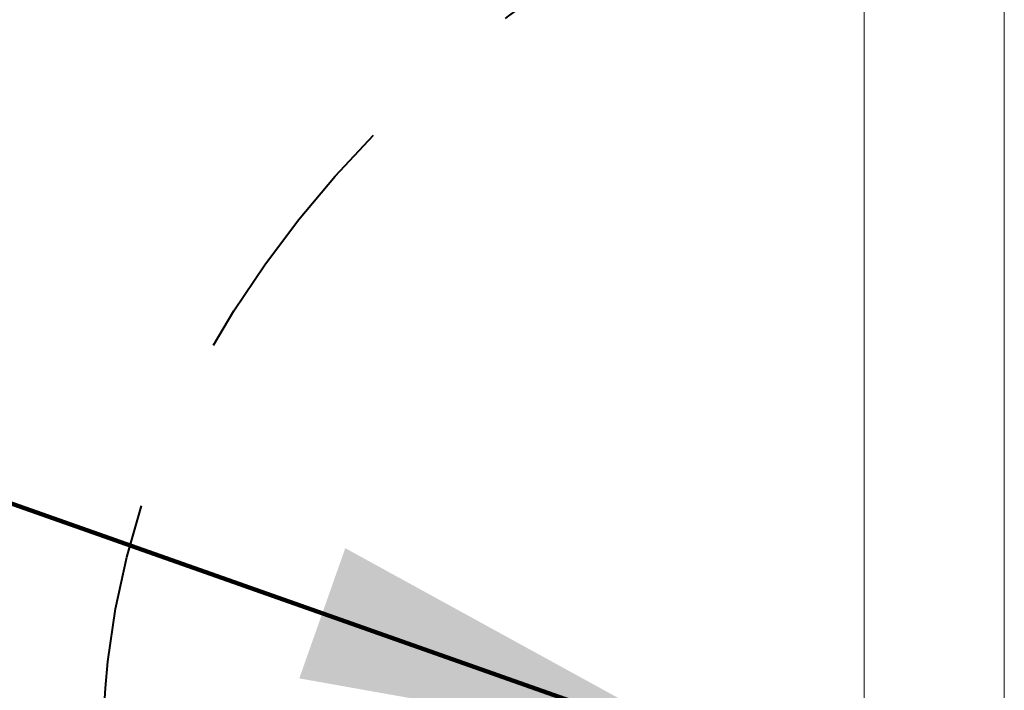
# Model space of a CAD drawing. Header units: inches. Extents: x 3071 to 4270, y -1110 to -364.
# Tile 5 of 12: x 3278 to 3299, y -845 to -831. Entities that reach past the tile are written whole.
import ezdxf

# ---------------------------------------------------------------- set-up
doc = ezdxf.new("R2010")
doc.units = ezdxf.units.IN
doc.header["$LTSCALE"] = 0.4
doc.header["$MEASUREMENT"] = 0
doc.linetypes.add('DGN Style 2', pattern=[23.623001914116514, 14.17380114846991, -9.449200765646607])
for name, color, linetype, lineweight in [('E-ANNO-TEXT', 7, 'Continuous', 0), ('E-LTNG-COND', 212, 'Continuous', 40), ('S-REIN-RBAR', 5, 'Continuous', 13), ('S-WALL-LOAD', 3, 'Continuous', 13)]:
    doc.layers.add(name, color=color, linetype=linetype, lineweight=lineweight)
doc.styles.add("_1 4 1'-0", font='arial.ttf', dxfattribs={"height": 6})
doc.dimstyles.new("1 4 1'-0", dxfattribs={"dimtxt": 6, "dimasz": 9, "dimexe": 3, "dimexo": 3, "dimgap": 3, "dimtad": 1, "dimdec": 0, "dimzin": 11, "dimdsep": 46, "dimlunit": 3, "dimtxsty": "_1 4 1'-0", "dimcen": 0.09, "dimclrd": 256, "dimadec": 4, "dimazin": 3, "dimtfac": 1, "dimtdec": 0, "dimtofl": 0, "dimtmove": 0, "dimatfit": 3, "dimfxl": 1, "dimfrac": 2, "dimtolj": 1, "dimtzin": 11, "dimlwd": -1, "dimarcsym": 0})

msp = doc.modelspace()

# ---------------------------------------------------------------- hatches: boundary and pattern name
at = {"layer": 'E-ANNO-TEXT'}
h = msp.add_hatch(dxfattribs=at)
h.set_pattern_fill('CROSSHATCH', color=6, style=0, pattern_type=2)
h.set_pattern_definition([(45, (3301.416153, -839.430183), (-0.7071067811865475, 0.7071067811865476), []), (315, (3301.416153, -839.430183), (8.48528137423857, 8.485281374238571), [])])
h.paths.add_polyline_path([(3300.269834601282, -833.729244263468, -0.2267061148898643), (3298.769834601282, -847.8556927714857), (3298.769834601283, -849.6778748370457, 0.2858472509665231), (3301.030098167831, -833.3402928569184, -0.2409494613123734)])
h = msp.add_hatch(dxfattribs=at)
h.set_pattern_fill('CROSSHATCH', color=6, style=0, pattern_type=2)
h.set_pattern_definition([(45, (3301.661384, -838.9395949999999), (-0.7071067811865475, 0.7071067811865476), []), (315, (3301.661384, -838.9395949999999), (8.48528137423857, 8.485281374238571), [])])
h.paths.add_polyline_path([(3301.030098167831, -833.3402928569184, -0.2409494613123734), (3300.269834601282, -833.729244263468, -0.2267061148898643), (3298.769834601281, -847.8556927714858), (3298.769834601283, -849.6778748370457, 0.2858472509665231)])
h = msp.add_hatch(dxfattribs=at)
h.set_pattern_fill('CROSSHATCH', color=6, style=0, pattern_type=2)
h.set_pattern_definition([(45, (3301.71043, -837.713127), (-0.7071067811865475, 0.7071067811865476), []), (315, (3301.71043, -837.713127), (8.48528137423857, 8.485281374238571), [])])
h.paths.add_polyline_path([(3298.769834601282, -847.8556927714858), (3298.769834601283, -849.6778748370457, 0.2858472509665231), (3301.030098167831, -833.3402928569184, -0.2409494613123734), (3300.269834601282, -833.729244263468, -0.2267061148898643)])
h = msp.add_hatch(dxfattribs=at)
h.set_pattern_fill('CROSSHATCH', color=6, style=0, pattern_type=2)
h.set_pattern_definition([(45, (3301.563292, -836.486658), (-0.7071067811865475, 0.7071067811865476), []), (315, (3301.563292, -836.486658), (8.48528137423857, 8.485281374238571), [])])
h.paths.add_polyline_path([(3298.769834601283, -849.6778748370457, 0.2858472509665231), (3301.030098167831, -833.3402928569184, -0.2409494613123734), (3300.269834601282, -833.729244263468, -0.2267061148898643), (3298.769834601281, -847.8556927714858)])
h = msp.add_hatch(dxfattribs=at)
h.set_pattern_fill('CROSSHATCH', color=6, style=0, pattern_type=2)
h.set_pattern_definition([(45, (3301.514245, -835.2111309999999), (-0.7071067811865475, 0.7071067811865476), []), (315, (3301.514245, -835.2111309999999), (8.48528137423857, 8.485281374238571), [])])
h.paths.add_polyline_path([(3301.030098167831, -833.3402928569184, -0.2409494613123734), (3300.269834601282, -833.729244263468, -0.2267061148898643), (3298.769834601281, -847.8556927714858), (3298.769834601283, -849.6778748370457, 0.2858472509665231)])
h = msp.add_hatch(dxfattribs=at)
h.set_pattern_fill('CROSSHATCH', color=6, style=0, pattern_type=2)
h.set_pattern_definition([(45, (3301.612338, -842.6190019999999), (-0.7071067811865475, 0.7071067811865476), []), (315, (3301.612338, -842.6190019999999), (8.48528137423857, 8.485281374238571), [])])
h.paths.add_polyline_path([(3301.030098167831, -833.3402928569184, -0.2409494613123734), (3300.269834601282, -833.729244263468, -0.2267061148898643), (3298.769834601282, -847.8556927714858), (3298.769834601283, -849.6778748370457, 0.2858472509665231)])
h = msp.add_hatch(dxfattribs=at)
h.set_pattern_fill('CROSSHATCH', color=6, style=0, pattern_type=2)
h.set_pattern_definition([(45, (3301.563292, -843.551118), (-0.7071067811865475, 0.7071067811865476), []), (315, (3301.563292, -843.551118), (8.48528137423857, 8.485281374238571), [])])
h.paths.add_polyline_path([(3298.769834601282, -847.8556927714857), (3298.769834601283, -849.6778748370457, 0.2858472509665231), (3301.030098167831, -833.3402928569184, -0.2409494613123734), (3300.269834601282, -833.729244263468, -0.2267061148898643)])
h = msp.add_hatch(dxfattribs=at)
h.set_pattern_fill('CROSSHATCH', color=6, style=0, pattern_type=2)
h.set_pattern_definition([(45, (3301.121877, -844.385116), (-0.7071067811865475, 0.7071067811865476), []), (315, (3301.121877, -844.385116), (8.48528137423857, 8.485281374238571), [])])
h.paths.add_polyline_path([(3298.769834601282, -847.8556927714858), (3298.769834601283, -849.6778748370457, 0.2858472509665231), (3301.030098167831, -833.3402928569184, -0.2409494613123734), (3300.269834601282, -833.729244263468, -0.2267061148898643)])
h = msp.add_hatch(dxfattribs=at)
h.set_pattern_fill('CROSSHATCH', color=6, style=0, pattern_type=2)
h.set_pattern_definition([(45, (3300.533324, -845.6606439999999), (-0.7071067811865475, 0.7071067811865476), []), (315, (3300.533324, -845.6606439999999), (8.48528137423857, 8.485281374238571), [])])
h.paths.add_polyline_path([(3301.030098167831, -833.3402928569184, -0.2409494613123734), (3300.269834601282, -833.729244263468, -0.2267061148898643), (3298.769834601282, -847.8556927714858), (3298.769834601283, -849.6778748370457, 0.2858472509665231)])
h = msp.add_hatch(dxfattribs=at)
h.set_pattern_fill('CROSSHATCH', color=6, style=0, pattern_type=2)
h.set_pattern_definition([(45, (3301.318061, -844.63041), (-0.7071067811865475, 0.7071067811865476), []), (315, (3301.318061, -844.63041), (8.48528137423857, 8.485281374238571), [])])
h.paths.add_polyline_path([(3298.769834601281, -847.8556927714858), (3298.769834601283, -849.6778748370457, 0.2858472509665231), (3301.030098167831, -833.3402928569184, -0.2409494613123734), (3300.269834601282, -833.729244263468, -0.2267061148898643)])
h = msp.add_hatch(dxfattribs=at)
h.set_pattern_fill('CROSSHATCH', color=6, style=0, pattern_type=2)
h.set_pattern_definition([(45, (3301.465199, -842.569943), (-0.7071067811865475, 0.7071067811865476), []), (315, (3301.465199, -842.569943), (8.48528137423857, 8.485281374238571), [])])
h.paths.add_polyline_path([(3301.030098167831, -833.3402928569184, -0.2409494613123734), (3300.269834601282, -833.729244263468, -0.2267061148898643), (3298.769834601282, -847.8556927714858), (3298.769834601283, -849.6778748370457, 0.2858472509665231)])
h = msp.add_hatch(dxfattribs=at)
h.set_pattern_fill('CROSSHATCH', color=6, style=0, pattern_type=2)
h.set_pattern_definition([(45, (3303.770366, -832.9053690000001), (-0.7071067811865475, 0.7071067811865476), []), (315, (3303.770366, -832.9053690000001), (8.48528137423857, 8.485281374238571), [])])
h.paths.add_polyline_path([(3300.269834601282, -833.729244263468, -0.2267061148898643), (3298.769834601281, -847.8556927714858), (3298.769834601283, -849.6778748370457, 0.2858472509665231), (3301.030098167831, -833.3402928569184, -0.2409494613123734)])

# ---------------------------------------------------------------- linework, layer by layer
at = {"layer": 'E-ANNO-TEXT', "color": 6}
msp.add_arc((3284.742542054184, -839.2233594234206, -0.06362499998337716), 16.47064404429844, 328.3920435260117, 19.48561277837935, dxfattribs=at)
at = {"layer": 'E-LTNG-COND', "color": 7, "linetype": 'DGN Style 2'}
msp.add_ellipse((3310.769834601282, -845.7014057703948, -0.06362499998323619), major_axis=(31.28849486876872, 0.9566839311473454), ratio=0.7167050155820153, dxfattribs=at)
at = {"layer": 'S-REIN-RBAR'}
msp.add_line((3298.769834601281, -877.3080074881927, -0.06362499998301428), (3298.769834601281, -701.6354822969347, -0.06362499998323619), dxfattribs=at)
at = {"layer": 'S-WALL-LOAD'}
msp.add_line((3295.769834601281, -878.6190074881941, -0.06362499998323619), (3295.769834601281, -701.6354822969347, -0.06362499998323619), dxfattribs=at)

# ---------------------------------------------------------------- leaders
at = {"layer": 'E-ANNO-TEXT'}
msp.add_leader([(3292.650581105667, -846.3199745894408, -0.06362499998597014), (3257.177828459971, -833.8026303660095, -0.06362499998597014)], dimstyle="1 4 1'-0", override={"dimgap": 6, "dimclrd": 0, "dimlwd": 65534}, dxfattribs=at)

doc.saveas('drawing.dxf')
